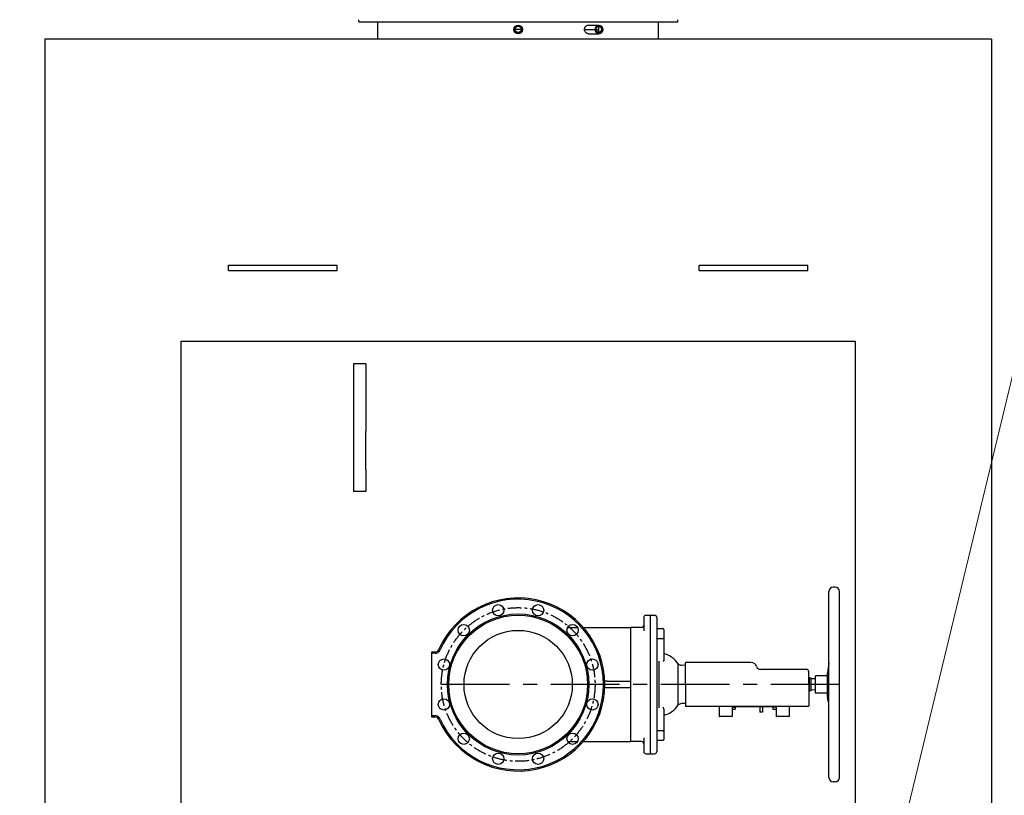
# Model space of a CAD drawing. Header units: millimetres. Extents: x 196 to 1773810, y -221320 to 153872.
# Tile 21 of 256: x 1101769 to 1104042, y -200055 to -198263. Entities that reach past the tile are written whole.
import ezdxf
from ezdxf import colors
from ezdxf.entities.mleader import LeaderData, LeaderLine
from ezdxf.math import Vec2, Vec3

# ---------------------------------------------------------------- set-up
doc = ezdxf.new("R2010")
doc.units = ezdxf.units.MM
doc.linetypes.add('CENTER', pattern=[50.8, 31.75, -6.35, 6.35, -6.35])
for name, color, linetype, lineweight in [('00_Основной', 163, 'Continuous', 40), ('Основной текст', 7, 'Continuous', 30), ('электрика', 1, 'Continuous', 140), ('中心线', 1, 'CENTER', 25)]:
    doc.layers.add(name, color=color, linetype=linetype, lineweight=lineweight)
doc.styles.add('Times New Roman', font='times.ttf')

# ---------------------------------------------------------------- blocks, each defined once
blk = doc.blocks.new('_None')

msp = doc.modelspace()

# ---------------------------------------------------------------- linework, layer by layer
at = {"color": 252, "lineweight": 30, "ltscale": 10}
for p, q in [((1102142, -203009.4, -0.4), (1102142, -199006.4, -0.4)), ((1102142, -199006.4, -0.4), (1103698, -199006.4, -0.4)), ((1103698, -199006.4, -0.4), (1103698, -200109.1, -0.4))]:
    msp.add_line(p, q, dxfattribs=at)
at = {"color": 252, "linetype": 'CENTER', "lineweight": 25, "ltscale": 5}
msp.add_line((1103662, -199799.2, -0.1), (1102720, -199799.2, -0.1), dxfattribs=at)
at = {"layer": '00_Основной', "lineweight": 30, "ltscale": 10}
for p, q in [((1102552.2, -198268.2, -0.2), (1102552.2, -198263.4, -0.2)), ((1103288.4, -198268.2, -0.2), (1103288.4, -198263.4, -0.2)), ((1102552.2, -198268.2, 0.1), (1103288.4, -198268.2, 0.1)), ((1102595.9, -198308.3, -0.2), (1102595.9, -198268.2, -0.2)), ((1103082, -198275.8, -0.2), (1103106.9, -198275.8, -0.2)), ((1103244.1, -198308.3, -0.2), (1103244.1, -198268.2, -0.2)), ((1102920, -198308.2, -0.7), (1101827.2, -198308.2, -0.7)), ((1101827.2, -198308.2, -0.7), (1101827.2, -202975.1, -0.3)), ((1104012.8, -198308.2, -0.7), (1102920, -198308.2, -0.7)), ((1103082, -198295.9, -0.2), (1103106.9, -198295.9, -0.2)), ((1104012.8, -198308.2, -0.7), (1104012, -202975.1, -0.3)), ((1102251.5, -198842.7, -0.3), (1102251.5, -198830.4, -0.3)), ((1102251.5, -198830.4, -0.3), (1102269.1, -198830.4, -0.3)), ((1102269.1, -198830.4, -0.3), (1102484.6, -198830.4, -0.3)), ((1102484.6, -198830.4, -0.3), (1102502.2, -198830.4, -0.3)), ((1102502.2, -198842.7, -0.3), (1102502.2, -198830.4, -0.3)), ((1103337.8, -198842.7, -0.3), (1103337.8, -198830.4, -0.3)), ((1103337.8, -198830.4, -0.3), (1103355.4, -198830.4, -0.3)), ((1103355.4, -198830.4, -0.3), (1103570.9, -198830.4, -0.3)), ((1103570.9, -198830.4, -0.3), (1103588.4, -198830.4, -0.3)), ((1103588.4, -198842.7, -0.3), (1103588.4, -198830.4, -0.3)), ((1102251.5, -198842.7, -0.3), (1102269.1, -198842.7, -0.3)), ((1102269.1, -198842.7, -0.3), (1102484.6, -198842.7, -0.3)), ((1102484.6, -198842.7, -0.3), (1102502.2, -198842.7, -0.3)), ((1103337.8, -198842.7, -0.3), (1103355.4, -198842.7, -0.3)), ((1103355.4, -198842.7, -0.3), (1103570.9, -198842.7, -0.3)), ((1103570.9, -198842.7, -0.3), (1103588.4, -198842.7, -0.3)), ((1102540, -199058.2, -0.3), (1102540, -199214, -0.3)), ((1102568.2, -199058.2, -0.3), (1102540, -199058.2, -0.3)), ((1102568.2, -199058.2, -0.3), (1102568.2, -199214, -0.3)), ((1102540, -199214, -0.3), (1102540, -199302.6, -0.3)), ((1102568.2, -199302.6, -0.3), (1102568.2, -199214, -0.3)), ((1102540, -199302.6, -0.3), (1102540, -199353.7, -0.3)), ((1102568.2, -199302.6, -0.3), (1102568.2, -199353.7, -0.3)), ((1102568.2, -199353.7, -0.3), (1102540, -199353.7, -0.3))]:
    msp.add_line(p, q, dxfattribs=at)
at = {"layer": '00_Основной', "lineweight": 25, "ltscale": 10}
for p, q in [((1103652, -199574.2, -0.4), (1103647, -199574.2, -0.4)), ((1103637, -200014.2, -0.4), (1103637, -199584.2, -0.4)), ((1103662, -200014.2, -0.4), (1103662, -199584.2, -0.4)), ((1103210, -199644.2, -0.4), (1103210, -199664.2, -0.4)), ((1103215, -199639.2, -0.4), (1103225, -199639.2, -0.4)), ((1103225, -199639.1, -0.4), (1103235, -199639.1, -0.4)), ((1103225, -199639.1, -0.4), (1103225, -199664.1, -0.4)), ((1103240, -199644.1, -0.4), (1103240, -199664.1, -0.4)), ((1103034.3, -199667.2, -0.4), (1103056.8, -199667.2, -0.4)), ((1103070.3, -199667.2, -0.4), (1103180, -199667.2, -0.4)), ((1103180, -199692.2, -0.4), (1103180, -199667.2, -0.4)), ((1103205, -199667.2, -0.4), (1103180, -199667.2, -0.4)), ((1103210, -199664.2, -0.4), (1103210, -199675.6, -0.4)), ((1103225, -199664.1, -0.4), (1103225, -199934.4, -0.4)), ((1103240, -199664.1, -0.4), (1103240, -199934.4, -0.4)), ((1103242, -199670.2, -0.4), (1103254, -199670.2, -0.4)), ((1103256, -199672.2, -0.4), (1103256, -199691.8, -0.4)), ((1103180, -199906.2, -0.4), (1103180, -199692.2, -0.4)), ((1103242, -199692.7, -0.4), (1103254, -199692.7, -0.4)), ((1103256, -199691.8, -0.4), (1103256, -199742.5, -0.4)), ((1102720, -199724.2, -0.4), (1102720, -199727.2, -0.4)), ((1102728, -199724.2, -0.4), (1102720, -199724.2, -0.4)), ((1102720, -199727.2, -0.4), (1102720, -199871.2, -0.4)), ((1102728, -199727.2, -0.4), (1102720, -199727.2, -0.4)), ((1103256, -199742.5, -0.4), (1103256, -199744.2, -0.4)), ((1103245.7, -199853.4, -0.4), (1103245.7, -199745, -0.4)), ((1103289.5, -199846.6, -0.4), (1103289.5, -199751.8, -0.4)), ((1103306.7, -199755.2, -0.4), (1103297, -199754.9, -0.4)), ((1103457.5, -199748.4, -0.4), (1103306.7, -199748.4, -0.4)), ((1103306.7, -199799.2, -0.4), (1103306.7, -199748.4, -0.4)), ((1103585.2, -199764.2, -0.4), (1103479.1, -199764.2, -0.4)), ((1103637, -199750.3, -0.4), (1103633.9, -199771.2, -0.4)), ((1103590.9, -199799.2, -0.4), (1103590.9, -199769.8, -0.4)), ((1103592.5, -199784.5, -0.4), (1103590.9, -199781.7, -0.4)), ((1103596.5, -199784.5, -0.4), (1103592.5, -199784.5, -0.4)), ((1103592.5, -199813.9, -0.4), (1103592.5, -199784.5, -0.4)), ((1103596.5, -199813.9, -0.4), (1103596.5, -199784.5, -0.4)), ((1103606.7, -199786.5, -0.4), (1103596.5, -199786, -0.4)), ((1103633.8, -199779.4, -0.4), (1103606.7, -199779.4, -0.4)), ((1103606.7, -199819, -0.4), (1103606.7, -199779.4, -0.4)), ((1103633.8, -199825.5, -0.4), (1103633.8, -199773, -0.4)), ((1103635.6, -199797.2, -0.4), (1103635.6, -199766.1, -0.4)), ((1103125.8, -199791.7, -0.4), (1103119.9, -199791.7, -0.4)), ((1103125.8, -199806.7, -0.4), (1103119.9, -199806.7, -0.4)), ((1103125.8, -199791.7, -0.4), (1103180, -199791.7, -0.4)), ((1103180, -199806.7, -0.4), (1103125.8, -199806.7, -0.4)), ((1103306.7, -199799.2, -0.4), (1103306.7, -199848.2, -0.4)), ((1103590.9, -199799.2, -0.4), (1103590.9, -199848.2, -0.4)), ((1103592.5, -199813.9, -0.4), (1103590.9, -199816.7, -0.4)), ((1103596.5, -199813.9, -0.4), (1103592.5, -199813.9, -0.4)), ((1103606.7, -199811.9, -0.4), (1103596.5, -199812.4, -0.4)), ((1103633.8, -199819, -0.4), (1103606.7, -199819, -0.4)), ((1103635.6, -199838.6, -0.4), (1103633.9, -199827.2, -0.4)), ((1103256, -199855.9, -0.4), (1103256, -199854.2, -0.4)), ((1103256, -199855.9, -0.4), (1103256, -199906.7, -0.4)), ((1103306.7, -199843.3, -0.4), (1103297, -199843.5, -0.4)), ((1103306.7, -199848.2, -0.4), (1103306.7, -199850.2, -0.4)), ((1103457.5, -199850.2, -0.4), (1103306.7, -199850.2, -0.4)), ((1103384.1, -199850.2, -0.4), (1103384.1, -199872.2, -0.4)), ((1103414.1, -199850.2, -0.4), (1103414.1, -199872.2, -0.4)), ((1103414.1, -199851.6, -0.4), (1103421.1, -199851.6, -0.4)), ((1103416.6, -199850.2, -0.4), (1103416.6, -199851.2, -0.4)), ((1103513.6, -199851.2, -0.4), (1103416.6, -199851.2, -0.4)), ((1103421.1, -199851.6, -0.4), (1103421.1, -199856.6, -0.4)), ((1103468.6, -199850.2, -0.4), (1103457.5, -199850.2, -0.4)), ((1103479.1, -199850.2, -0.4), (1103468.6, -199850.2, -0.4)), ((1103478.3, -199851.2, -0.4), (1103478.3, -199863.2, -0.4)), ((1103585.2, -199850.2, -0.4), (1103479.1, -199850.2, -0.4)), ((1103484.3, -199851.2, -0.4), (1103484.3, -199863.2, -0.4)), ((1103515.9, -199851.7, -0.4), (1103508.9, -199851.7, -0.4)), ((1103508.9, -199856.7, -0.4), (1103508.9, -199851.7, -0.4)), ((1103513.6, -199850.2, -0.4), (1103513.6, -199851.2, -0.4)), ((1103515.9, -199850.2, -0.4), (1103515.9, -199872.2, -0.4)), ((1103545.9, -199850.2, -0.4), (1103545.9, -199872.2, -0.4)), ((1103588.9, -199850.2, -0.4), (1103585.2, -199850.2, -0.4)), ((1103635.6, -199838.6, -0.4), (1103635.6, -199834.3, -0.4)), ((1103635.6, -199838.6, -0.4), (1103637, -199838.6, -0.4)), ((1102720, -199871.2, -0.4), (1102728, -199871.2, -0.4)), ((1102720, -199871.2, -0.4), (1102720, -199874.2, -0.4)), ((1102720, -199874.2, -0.4), (1102728, -199874.2, -0.4)), ((1103413.1, -199873.2, -0.4), (1103385.1, -199873.2, -0.4)), ((1103414.1, -199856.6, -0.4), (1103421.1, -199856.6, -0.4)), ((1103484.3, -199863.2, -0.4), (1103478.3, -199863.2, -0.4)), ((1103515.9, -199856.7, -0.4), (1103508.9, -199856.7, -0.4)), ((1103544.9, -199873.2, -0.4), (1103516.9, -199873.2, -0.4)), ((1103180, -199931.2, -0.4), (1103180, -199906.2, -0.4)), ((1103210, -199922.8, -0.4), (1103210, -199934.2, -0.4)), ((1103242, -199905.7, -0.4), (1103254, -199905.7, -0.4)), ((1103256, -199906.7, -0.4), (1103256, -199926.2, -0.4)), ((1103034.3, -199931.2, -0.4), (1103056.8, -199931.2, -0.4)), ((1103070.3, -199931.2, -0.4), (1103180, -199931.2, -0.4)), ((1103205, -199931.2, -0.4), (1103180, -199931.2, -0.4)), ((1103210, -199934.2, -0.4), (1103210, -199954.2, -0.4)), ((1103225, -199934.4, -0.4), (1103225, -199959.4, -0.4)), ((1103240, -199934.4, -0.4), (1103240, -199954.4, -0.4)), ((1103242, -199928.2, -0.4), (1103254, -199928.2, -0.4)), ((1103215, -199959.2, -0.4), (1103225, -199959.2, -0.4)), ((1103225, -199959.4, -0.4), (1103235, -199959.4, -0.4)), ((1103652, -200024.2, -0.4), (1103647, -200024.2, -0.4))]:
    msp.add_line(p, q, dxfattribs=at)
at = {"layer": '00_Основной', "lineweight": 30, "ltscale": 10}
for radius in [10, 8.82, 7.22]:
    msp.add_circle((1102920, -198285.9, -0.2), radius, dxfattribs=at)
at = {"layer": '00_Основной', "lineweight": 25, "ltscale": 10}
for centre, radius in [((1102874.1, -199627.8, -0.4), 13), ((1102966, -199627.8, -0.4), 13), ((1102920, -199799.2, -0.4), 163), ((1102920, -199799.2, -0.4), 160), ((1102794.5, -199673.7, -0.4), 13), ((1102920, -199799.2, -0.4), 125), ((1103045.5, -199673.7, -0.4), 13), ((1102748.6, -199753.3, -0.4), 13), ((1103091.5, -199753.3, -0.4), 13), ((1102748.6, -199845.2, -0.4), 13), ((1103091.5, -199845.2, -0.4), 13), ((1102794.5, -199924.7, -0.4), 13), ((1103045.5, -199924.7, -0.4), 13), ((1102874.1, -199970.7, -0.4), 13), ((1102966, -199970.7, -0.4), 13)]:
    msp.add_circle(centre, radius, dxfattribs=at)
for centre, radius, start, end in [((1103647, -199584.2, -0.4), 10, 90, 180), ((1103652, -199584.2, -0.4), 10, 0, 90), ((1102920, -199799.2, -0.4), 200, 0, 156.1238), ((1102920, -199799.2, -0.4), 197, 203.8762, 156.1238), ((1103215, -199644.2, -0.4), 5, 90, 180), ((1103235, -199644.1, -0.4), 5, 0, 90), ((1103205, -199662.2, -0.4), 5, 270, 0), ((1103242, -199668.2, -0.4), 2, 180, 270), ((1103242, -199668.2, -0.4), 2, 180, 247.5017), ((1103254, -199672.2, -0.4), 2, 0, 90), ((1102728, -199714.2, -0.4), 10, 270, 336.1238), ((1102728, -199714.2, -0.4), 13, 270, 336.1238), ((1103243, -199781.9, -0.4), 55.4, 32.8859, 76.4418), ((1103297.3, -199743.6, -0.4), 11.3, 226.5607, 268.5), ((1103457.5, -199761.9, -0.4), 13.6, 17.4576, 90), ((1103479.1, -199755.2, -0.4), 9.04, 197.4576, 270), ((1103585.2, -199769.8, -0.4), 5.65, 0, 90), ((1103645.8, -199773, -0.4), 12, 171.6267, 180), ((1102920, -199799.2, -0.4), 200, 203.8762, 0), ((1103645.8, -199825.5, -0.4), 12, 180, 188.3733), ((1103243, -199816.5, -0.4), 55.4, 283.5582, 327.1141), ((1103297.3, -199854.8, -0.4), 11.3, 91.5, 133.4393), ((1103588.9, -199848.2, -0.4), 2, 270, 0), ((1102728, -199884.2, -0.4), 13, 23.8762, 90), ((1102728, -199884.2, -0.4), 10, 23.8762, 90), ((1103385.1, -199872.2, -0.4), 1, 180, 270), ((1103413.1, -199872.2, -0.4), 1, 270, 0), ((1103516.9, -199872.2, -0.4), 1, 180, 270), ((1103544.9, -199872.2, -0.4), 1, 270, 0), ((1103205, -199936.2, -0.4), 5, 0, 90), ((1103242, -199930.2, -0.4), 2, 90, 180), ((1103242, -199930.2, -0.4), 2, 112.4983, 180), ((1103254, -199926.2, -0.4), 2, 270, 0), ((1103215, -199954.2, -0.4), 5, 180, 270), ((1103235, -199954.4, -0.4), 5, 270, 0), ((1103647, -200014.2, -0.4), 10, 180, 270), ((1103652, -200014.2, -0.4), 10, 270, 0)]:
    msp.add_arc(centre, radius, start, end, dxfattribs=at)
at = {"layer": '00_Основной', "lineweight": 30, "ltscale": 10}
for centre, major_axis in [((1103106.9, -198285.9, -0.2), (0, -10)), ((1103106.9, -198285.9, -0.2), (0, 8.82)), ((1103106.1, -198285.9, -0.2), (0, -7.22))]:
    msp.add_ellipse(centre, major_axis=major_axis, ratio=0.866025, dxfattribs=at)
for points, knots in [([(1103073.3, -198285.9, -0.2), (1103073.3, -198284.6, -0.2), (1103073.5, -198283.3, -0.2), (1103074.4, -198280.8, -0.2), (1103075.1, -198279.7, -0.2), (1103076.6, -198277.9, -0.2), (1103077.6, -198277.1, -0.2), (1103079.8, -198276.1, -0.2), (1103080.9, -198275.8, -0.2), (1103082, -198275.8, -0.2)], [3.767125, 3.767125, 3.767125, 3.767125, 4.238015, 4.238015, 4.708906, 4.708906, 5.179797, 5.179797, 5.650687, 5.650687, 5.650687, 5.650687]), ([(1103082, -198295.9, -0.2), (1103080.9, -198295.9, -0.2), (1103079.8, -198295.6, -0.2), (1103077.6, -198294.6, -0.2), (1103076.6, -198293.8, -0.2), (1103075.1, -198292.1, -0.2), (1103074.4, -198290.9, -0.2), (1103073.5, -198288.5, -0.2), (1103073.3, -198287.1, -0.2), (1103073.3, -198285.9, -0.2)], [1.883562, 1.883562, 1.883562, 1.883562, 2.354453, 2.354453, 2.825344, 2.825344, 3.296234, 3.296234, 3.767125, 3.767125, 3.767125, 3.767125])]:
    msp.add_open_spline(points, degree=3, knots=knots, dxfattribs=at)
at = {"layer": '00_Основной', "lineweight": 25, "ltscale": 10}
for points, knots in [([(1103240, -199693.7, -0.4), (1103240, -199693.7, -0.4), (1103240, -199693.6, -0.4), (1103240.1, -199693.4, -0.4), (1103240.2, -199693.3, -0.4), (1103240.4, -199693.2, -0.4), (1103240.5, -199693.1, -0.4), (1103240.7, -199693, -0.4), (1103241, -199692.9, -0.4), (1103241.2, -199692.8, -0.4), (1103241.6, -199692.8, -0.4), (1103241.8, -199692.7, -0.4), (1103242, -199692.7, -0.4)], [0, 0, 0, 0, 1.424843, 2.667465, 3.776335, 4.914077, 6.085893, 7.241317, 8.400458, 9.563676, 10.702005, 13, 13, 13, 13]), ([(1103254, -199692.7, -0.4), (1103254.1, -199692.7, -0.4), (1103254.3, -199692.7, -0.4), (1103254.6, -199692.7, -0.4), (1103254.9, -199692.6, -0.4), (1103255.1, -199692.6, -0.4), (1103255.4, -199692.5, -0.4), (1103255.6, -199692.4, -0.4), (1103255.7, -199692.3, -0.4), (1103255.9, -199692.2, -0.4), (1103255.9, -199692, -0.4), (1103256, -199691.9, -0.4), (1103256, -199691.8, -0.4), (1103256, -199691.8, -0.4)], [0, 0, 0, 0, 1.533889, 2.871622, 4.0654, 5.290328, 6.552039, 7.796257, 9.044613, 10.297538, 11.523793, 12.759968, 14, 14, 14, 14]), ([(1103256, -199744.2, -0.4), (1103256, -199744.3, -0.4), (1103256, -199744.5, -0.4), (1103255.9, -199744.8, -0.4), (1103255.8, -199745, -0.4), (1103255.7, -199745.1, -0.4), (1103255.5, -199745.3, -0.4), (1103255.3, -199745.5, -0.4), (1103255, -199745.7, -0.4), (1103254.8, -199745.8, -0.4), (1103254.6, -199746, -0.4), (1103254.4, -199746, -0.4)], [0, 0, 0, 0, 1.417442, 2.877964, 3.990922, 5.502772, 5.88611, 7.813125, 8.962683, 10.102092, 12, 12, 12, 12]), ([(1103637, -199751.6, -0.4), (1103637, -199752, -0.4), (1103636.8, -199753.5, -0.4), (1103636.5, -199755.3, -0.4), (1103636.3, -199757.2, -0.4), (1103636.1, -199759, -0.4), (1103635.9, -199761, -0.4), (1103635.8, -199762.5, -0.4), (1103635.7, -199763.8, -0.4), (1103635.6, -199764.9, -0.4), (1103635.6, -199765.8, -0.4), (1103635.6, -199766.1, -0.4)], [0, 0, 0, 0, 0.870734, 3.056255, 3.780931, 5.183155, 7.125355, 8.554975, 9.066071, 10.765443, 12, 12, 12, 12]), ([(1103637, -199813.7, -0.4), (1103636.8, -199812.7, -0.4), (1103636.6, -199811.2, -0.4), (1103636.3, -199809, -0.4), (1103636.1, -199807.3, -0.4), (1103636, -199805.5, -0.4), (1103635.8, -199803.8, -0.4), (1103635.7, -199801.9, -0.4), (1103635.7, -199800.3, -0.4), (1103635.6, -199798.7, -0.4), (1103635.6, -199797.8, -0.4), (1103635.6, -199797.2, -0.4)], [0, 0, 0, 0, 2.690755, 3.780931, 5.183155, 6.496888, 7.722368, 8.812219, 10.187118, 10.950173, 12, 12, 12, 12]), ([(1103636.3, -199831.6, -0.4), (1103636.2, -199831.6, -0.4), (1103636.1, -199831.6, -0.4), (1103635.9, -199831.8, -0.4), (1103635.8, -199832.2, -0.4), (1103635.7, -199832.7, -0.4), (1103635.6, -199833.4, -0.4), (1103635.6, -199834.1, -0.4), (1103635.6, -199834.3, -0.4)], [0, 0, 0, 0, 1.406606, 2.923368, 4.324411, 5.561414, 7.769595, 9, 9, 9, 9]), ([(1103637, -199832.4, -0.4), (1103636.9, -199832.3, -0.4), (1103636.8, -199832, -0.4), (1103636.5, -199831.7, -0.4), (1103636.3, -199831.6, -0.4), (1103636.3, -199831.6, -0.4)], [0, 0, 0, 0, 1.707301, 3.73641, 6, 6, 6, 6]), ([(1103256, -199854.2, -0.4), (1103256, -199854.2, -0.4), (1103256, -199854.1, -0.4), (1103256, -199853.9, -0.4), (1103255.9, -199853.7, -0.4), (1103255.8, -199853.5, -0.4), (1103255.7, -199853.3, -0.4), (1103255.5, -199853.1, -0.4), (1103255.3, -199853, -0.4), (1103255, -199852.8, -0.4), (1103254.8, -199852.6, -0.4), (1103254.6, -199852.5, -0.4), (1103254.4, -199852.4, -0.4)], [0, 0, 0, 0, 0.764029, 1.540173, 3.126357, 4.334231, 5.97312, 6.388316, 8.474087, 9.7172, 10.948956, 13, 13, 13, 13]), ([(1103240, -199904.7, -0.4), (1103240, -199904.8, -0.4), (1103240, -199904.9, -0.4), (1103240.1, -199905, -0.4), (1103240.2, -199905.2, -0.4), (1103240.4, -199905.3, -0.4), (1103240.5, -199905.4, -0.4), (1103240.7, -199905.5, -0.4), (1103241, -199905.6, -0.4), (1103241.2, -199905.6, -0.4), (1103241.5, -199905.7, -0.4), (1103241.7, -199905.7, -0.4), (1103241.9, -199905.7, -0.4), (1103242, -199905.7, -0.4)], [0, 0, 0, 0, 1.534392, 2.872551, 4.066668, 5.291882, 6.553795, 7.79809, 9.046415, 10.299178, 11.525164, 12.760775, 14, 14, 14, 14]), ([(1103254, -199905.7, -0.4), (1103254.1, -199905.7, -0.4), (1103254.3, -199905.7, -0.4), (1103254.6, -199905.8, -0.4), (1103254.9, -199905.8, -0.4), (1103255.1, -199905.9, -0.4), (1103255.4, -199906, -0.4), (1103255.6, -199906.1, -0.4), (1103255.7, -199906.2, -0.4), (1103255.9, -199906.3, -0.4), (1103255.9, -199906.4, -0.4), (1103256, -199906.6, -0.4), (1103256, -199906.6, -0.4), (1103256, -199906.7, -0.4)], [0, 0, 0, 0, 1.533711, 2.871294, 4.064948, 5.289775, 6.551412, 7.79561, 9.043975, 10.29695, 11.523262, 12.759638, 14, 14, 14, 14])]:
    msp.add_open_spline(points, degree=3, knots=knots, dxfattribs=at)
at = {"layer": '中心线', "color": 252}
for p, q in [((1102930, -198285.9, -0.2), (1102910, -198285.9, -0.2)), ((1103073.3, -198285.9, -0.2), (1103115.6, -198285.9, -0.2)), ((1103106.1, -198293.1, -0.2), (1103106.1, -198278.6, -0.2))]:
    msp.add_line(p, q, dxfattribs=at)
msp.add_circle((1102920, -199799.2, -0.4), 177.5, dxfattribs=at)

# ---------------------------------------------------------------- texts
at = {"layer": 'электрика', "color": 0, "lineweight": 25, "char_height": 250, "width": 1668.47, "attachment_point": 1, "style": 'Times New Roman'}
for s, insert in [('\\pi-99.61502;{\\LВА47-29-3Р}\\P\\pi525.92572;32А', (999053.7, -198767.4)), ('\\pi-99.61502;{\\LВА47-29-3Р}\\P\\pi525.92572;32А', (1003187.9, -198767.4)), ('\\pi-99.61502;{\\LВА88-33-3Р}\\P\\pi447.78945;125А', (1012479.7, -198793.2))]:
    msp.add_mtext(s, dxfattribs=dict(at, insert=insert))
at = {"layer": 'электрика', "color": 0, "lineweight": 18, "insert": (1055739.2, -198876.6), "char_height": 250, "width": 1668.47, "attachment_point": 1, "style": 'Times New Roman'}
msp.add_mtext('\\pi-99.61502;{\\LВА47-29-3Р}\\P\\pi540.07496;16А', dxfattribs=at)

# ---------------------------------------------------------------- next in the draw order: leaders
at = {"layer": 'Основной текст', "color": 6}
ml = msp.add_multileader_mtext('Standard', dxfattribs=at)
ml.set_content('\\A1;К7\\P0,39\\Ph=3,0м', color=6, style='Times New Roman')
ml.set_leader_properties(color=256, linetype='ByLayer', lineweight=13)
ml.set_arrow_properties(name='NONE')
ml.build(insert=Vec2(0, 0))
ml.multileader.update_dxf_attribs({"text_left_attachment_type": 6, "text_right_attachment_type": 6, "dogleg_length": 0, "arrow_head_size": 50})
ctx = ml.context
ctx.base_point, ctx.char_height, ctx.arrow_head_size, ctx.landing_gap_size, ctx.plane_origin = Vec3(1104170, -198634.2), 200, 50, 0, Vec3(1095510.3, -195956.8)
ctx.left_attachment, ctx.right_attachment, ctx.text_align_type = 6, 6, 1
notes = []
notes.append((ctx, [(0, (1, 1, 0), (1104170, -198634.2), (1, 0), 0, [(1, [(1103809.7, -200127.2)], 0, [])])]))
ctx.mtext.insert, ctx.mtext.rotation, ctx.mtext.width, ctx.mtext.alignment, ctx.mtext.line_spacing_factor, ctx.mtext.flow_direction = Vec3(1104600.9, -198385), 6.283185, 717.313, 2, 0.84, 5
ctx.mtext.has_bg_fill, ctx.mtext.bg_color, ctx.mtext.bg_scale_factor, ctx.mtext.bg_transparency, ctx.mtext.use_window_bg_color = 1, -1073741824, 1, 0, 1
ml = msp.add_multileader_mtext('Standard', dxfattribs=at)
ml.set_content('\\A1;К4\\P4х18,5\\Ph=0,8м', color=6, style='Times New Roman')
ml.set_leader_properties(color=256, linetype='ByLayer', lineweight=13)
ml.set_arrow_properties(name='NONE')
ml.build(insert=Vec2(0, 0))
ml.multileader.update_dxf_attribs({"text_left_attachment_type": 6, "text_right_attachment_type": 6, "dogleg_length": 0, "arrow_head_size": 50})
ctx = ml.context
ctx.base_point, ctx.char_height, ctx.arrow_head_size, ctx.landing_gap_size, ctx.plane_origin = Vec3(1101711.1, -200749), 200, 50, 0, Vec3(1088593.6, -197987.3)
ctx.left_attachment, ctx.right_attachment, ctx.text_align_type = 6, 6, 1
notes.append((ctx, [(0, (1, 1, 0), (1101711.1, -200749), (1, 0), 0, [(3, [(1098844.8, -199956.8), (1099594.8, -199956.8), (1100344.8, -199956.8), (1101094.8, -199956.8)], 0, [])])]))
ctx.mtext.insert, ctx.mtext.rotation, ctx.mtext.width, ctx.mtext.alignment, ctx.mtext.line_spacing_factor, ctx.mtext.flow_direction = Vec3(1102142, -200499.9), 6.283185, 717.313, 2, 0.84, 5
ctx.mtext.has_bg_fill, ctx.mtext.bg_color, ctx.mtext.bg_scale_factor, ctx.mtext.bg_transparency, ctx.mtext.use_window_bg_color = 1, -1073741824, 1, 0, 1
for ctx, leaders in notes:
    for number, flags, end, landing, length, lines in leaders:
        leader = LeaderData()
        leader.index, (leader.has_last_leader_line, leader.has_dogleg_vector, leader.attachment_direction) = number, flags
        leader.last_leader_point, leader.dogleg_vector, leader.dogleg_length = Vec3(end), Vec3(landing), length
        for number, points, colour, breaks in lines:
            line = LeaderLine()
            line.index, line.vertices, line.color, line.breaks = number, Vec3.list(points), colors.encode_raw_color(colour), breaks
            leader.lines.append(line)
        ctx.leaders.append(leader)

# ---------------------------------------------------------------- next in the draw order: texts
at = {"layer": 'электрика', "color": 0, "lineweight": 18, "attachment_point": 1, "style": 'Times New Roman'}
for s, insert, char_height, width in [('\\pi-51.49887;{\\LВА47-29-3Р}\\P\\pi569.44561;40А', (1023245.6, -198876.6), 250, 1764.702), ('\\pi49.56334;{\\LВА47-29-1Р}\\P\\pi817.19131;16А', (1048383.2, -198876.6), 300, 2340.367)]:
    msp.add_mtext(s, dxfattribs=dict(at, insert=insert, char_height=char_height, width=width))

doc.saveas('drawing.dxf')
